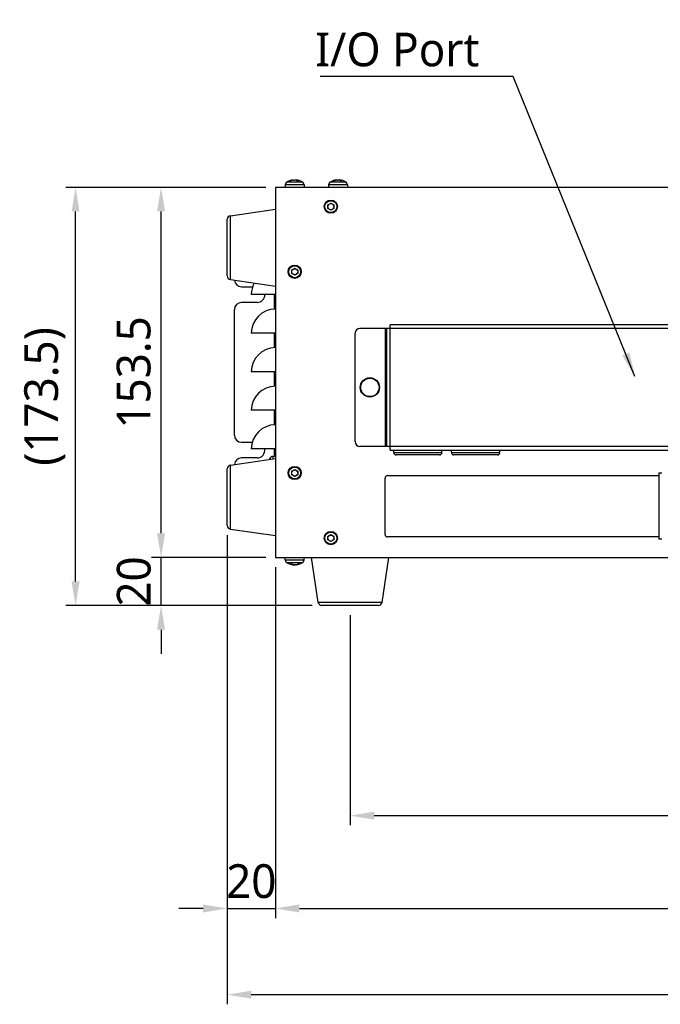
# Model space of a CAD drawing. Header units: millimetres. Extents: x 0 to 2376, y 0 to 1680.
# Tile 9 of 56: x 413 to 678, y 532 to 941. Entities that reach past the tile are written whole.
import ezdxf

# ---------------------------------------------------------------- set-up
doc = ezdxf.new("R2010")
doc.units = ezdxf.units.MM
doc.header["$LTSCALE"] = 0.2
doc.styles.add('Rainbow-4.0 Style', font='malgunsl.ttf')
doc.dimstyles.new('Rainbow-4.0 Style', dxfattribs={"dimtxt": 3.5, "dimasz": 2.5, "dimexe": 1, "dimexo": 1, "dimgap": 1, "dimtad": 1, "dimdsep": 46, "dimtxsty": 'Rainbow-4.0 Style', "dimcen": 0, "dimclrd": 251, "dimclre": 251, "dimclrt": 7, "dimazin": 3, "dimtp": 0.1, "dimtm": 0.1, "dimtfac": 0.61, "dimtmove": 0, "dimatfit": 3, "dimfxl": 1, "dimlwd": -1, "dimlwe": -1, "dimarcsym": 1})

# ---------------------------------------------------------------- blocks, each defined once
blk = doc.blocks.new('A$Cf6b69a49')
for p, q in [((-364.07, 175.83), (-357.93, 175.83)), ((-362.63, 176.21), (-362.96, 176.21)), ((-362.61, 176.21), (-362.92, 176.21)), ((-361.8, 176.55), (-361.79, 176.47)), ((-361.67, 176.56), (-361.67, 176.5)), ((-360.66, 176.55), (-360.65, 176.5)), ((-360.33, 176.56), (-360.34, 176.4)), ((-360.27, 176.55), (-360.29, 176.37)), ((-359.5, 176.21), (-359.95, 176.21)), ((-359.48, 176.21), (-359.94, 176.21)), ((-346.07, 175.83), (-339.93, 175.83)), ((-344.61, 176.21), (-344.94, 176.21)), ((-344.59, 176.21), (-344.91, 176.21)), ((-343.8, 176.55), (-343.79, 176.47)), ((-343.68, 176.56), (-343.67, 176.5)), ((-342.67, 176.55), (-342.66, 176.5)), ((-342.32, 176.56), (-342.34, 176.4)), ((-342.27, 176.55), (-342.28, 176.38)), ((-341.48, 176.21), (-341.92, 176.21)), ((-341.46, 176.21), (-341.91, 176.21)), ((31, 173.5), (-369, 173.5)), ((-369, 173.5), (-369, 20)), ((-364.91, 174.56), (-365, 173.5)), ((-357.09, 174.56), (-364.91, 174.56)), ((-357.09, 174.56), (-357, 173.5)), ((-346.91, 174.56), (-347, 173.5)), ((-339.09, 174.56), (-346.91, 174.56)), ((-339.09, 174.56), (-339, 173.5)), ((-387.69, 161.75), (-369, 164.5)), ((-347.25, 166.22), (-346, 166.94)), ((-347.25, 164.78), (-347.25, 166.22)), ((-346, 164.06), (-347.25, 164.78)), ((-346, 166.94), (-344.75, 166.22)), ((-344.75, 164.78), (-346, 164.06)), ((-344.75, 166.22), (-344.75, 164.78)), ((-389, 136.74), (-389, 160.26)), ((-387.69, 135.25), (-387.69, 161.75)), ((-362.25, 139.22), (-361, 139.94)), ((-362.25, 137.78), (-362.25, 139.22)), ((-361, 139.94), (-359.75, 139.22)), ((-359.75, 139.22), (-359.75, 137.78)), ((-387.69, 135.25), (-369, 132.5)), ((-361, 137.06), (-362.25, 137.78)), ((-359.75, 137.78), (-361, 137.06)), ((-383, 132.25), (-378.46, 132.25)), ((-369, 129), (-379, 129)), ((-369.5, 129), (-369.5, 122.99)), ((-386, 70.75), (-386, 122.75)), ((-376.6, 125.75), (-383, 125.75)), ((-29.9, 115), (-333.9, 115)), ((-323.4, 115), (-323.4, 66)), ((-322.9, 115), (-322.9, 66)), ((-42.4, 116.5), (-321.4, 116.5)), ((-321.4, 64.5), (-321.4, 116.5)), ((-369, 113), (-379, 113)), ((-369.5, 113), (-369.5, 106.99)), ((-335.9, 68), (-335.9, 113)), ((-369, 97), (-379, 97)), ((-369.5, 97), (-369.5, 90.99)), ((-369, 81), (-379, 81)), ((-369.5, 81), (-369.5, 74.99)), ((-383, 67.75), (-378.61, 67.75)), ((-29.9, 66), (-333.9, 66)), ((-369, 65), (-379, 65)), ((-370.06, 61.91), (-369, 62)), ((-370.06, 61.91), (-370.06, 60.84)), ((-369.5, 65), (-369.5, 61.96)), ((-321.4, 64.5), (-42.4, 64.5)), ((-319.9, 63.5), (-319.9, 64.5)), ((-319.9, 63.5), (-299.9, 63.5)), ((-300.9, 62.5), (-318.9, 62.5)), ((-299.9, 63.5), (-299.9, 64.5)), ((-295.9, 63.5), (-295.9, 64.5)), ((-295.9, 63.5), (-275.9, 63.5)), ((-276.9, 62.5), (-294.9, 62.5)), ((-275.9, 63.5), (-275.9, 64.5)), ((-387.69, 58.25), (-369, 61)), ((-387.69, 31.75), (-387.69, 58.25)), ((-376.6, 61.25), (-383, 61.25)), ((-371.33, 60.66), (-371.33, 61.07)), ((-389, 33.24), (-389, 56.76)), ((-362.25, 55.72), (-361, 56.44)), ((-362.25, 54.28), (-362.25, 55.72)), ((-361, 53.56), (-362.25, 54.28)), ((-361, 56.44), (-359.75, 55.72)), ((-359.75, 54.28), (-361, 53.56)), ((-359.75, 55.72), (-359.75, 54.28)), ((-322.5, 53.9), (-209.9, 53.9)), ((-209.9, 55.1), (-208.7, 55.1)), ((-209.9, 55.1), (-209.9, 27.5)), ((-323.5, 29.5), (-323.5, 52.9)), ((-387.69, 31.75), (-369, 29)), ((-347.25, 28.72), (-346, 29.44)), ((-347.25, 27.28), (-347.25, 28.72)), ((-346, 29.44), (-344.75, 28.72)), ((-344.75, 28.72), (-344.75, 27.28)), ((-346, 26.56), (-347.25, 27.28)), ((-344.75, 27.28), (-346, 26.56)), ((-209.9, 28.5), (-322.5, 28.5)), ((-208.7, 27.5), (-209.9, 27.5)), ((-369, 20), (31, 20)), ((-364.91, 18.94), (-365, 20)), ((-364.91, 18.94), (-357.09, 18.94)), ((-357.93, 17.67), (-364.07, 17.67)), ((-362.66, 17.29), (-362.24, 17.29)), ((-362.64, 17.29), (-362.23, 17.29)), ((-361.75, 16.95), (-361.74, 17.09)), ((-361.68, 16.94), (-361.67, 17.07)), ((-361.64, 16.95), (-361.63, 17.01)), ((-361.62, 16.94), (-361.61, 17.01)), ((-361.49, 16.95), (-361.49, 16.98)), ((-361.27, 16.95), (-361.28, 16.97)), ((-360.38, 16.94), (-360.38, 16.97)), ((-360.32, 16.94), (-360.32, 17.02)), ((-360.22, 16.95), (-360.22, 17.05)), ((-359.54, 17.29), (-359.18, 17.29)), ((-359.52, 17.29), (-359.15, 17.29)), ((-357.09, 18.94), (-357, 20)), ((-351.25, 1.31), (-354, 20)), ((-324.75, 1.31), (-322, 20)), ((-324.75, 1.31), (-351.25, 1.31)), ((-326.24, 0), (-349.76, 0))]:
    blk.add_line(p, q)
for centre, radius in [((-346, 165.5), 2.75), ((-346, 165.5), 2.48), ((-346, 165.5), 1.25), ((-361, 138.5), 2.75), ((-361, 138.5), 2.48), ((-361, 138.5), 1.25), ((-329.8, 90.5), 4), ((-329.8, 90.5), 3.8), ((-361, 55), 2.75), ((-361, 55), 2.48), ((-361, 55), 1.25), ((-346, 28), 2.75), ((-346, 28), 2.48), ((-346, 28), 1.25)]:
    blk.add_circle(centre, radius)
for centre, radius, start, end in [((-363.31, 174.42), 1.6, 118.1727, 175), ((-361, 170.1), 6.5, 96.33, 118.1727), ((-361, 170.1), 6.5, 61.8273, 83.67), ((-358.69, 174.42), 1.6, 5, 61.8273), ((-345.31, 174.42), 1.6, 118.1727, 175), ((-343, 170.1), 6.5, 96.2829, 118.1727), ((-343, 170.1), 6.5, 61.8273, 83.7171), ((-340.69, 174.42), 1.6, 5, 61.8273), ((-387.5, 160.26), 1.5, 97.3338, 180), ((-387.5, 136.74), 1.5, 180, 262.6662), ((-383, 135.25), 3, 184.8353, 270), ((-369, 129), 10, 151.3785, 180), ((-376.6, 129), 3.25, 270, 0), ((-383, 122.75), 3, 90, 180), ((-369, 113), 10, 90, 180), ((-333.9, 113), 2, 90, 180), ((-369, 97), 10, 90, 180), ((-369, 81), 10, 90, 180), ((-369, 65), 10, 90, 180), ((-383, 70.75), 3, 180, 270), ((-333.9, 68), 2, 180, 270), ((-376.6, 64.5), 3.25, 270, 8.8499), ((-369.92, 60.31), 1.6, 95, 151.8273), ((-318.9, 63.5), 1, 180, 270), ((-300.9, 63.5), 1, 270, 0), ((-294.9, 63.5), 1, 180, 270), ((-276.9, 63.5), 1, 270, 0), ((-387.5, 56.76), 1.5, 97.3338, 180), ((-383, 58.25), 3, 90, 175.1647), ((-365.6, 58), 6.5, 151.8273, 156.1736), ((-322.5, 52.9), 1, 90, 180), ((-387.5, 33.24), 1.5, 180, 262.6662), ((-322.5, 29.5), 1, 180, 270), ((-363.31, 19.08), 1.6, 185, 241.8273), ((-361, 23.4), 6.5, 241.8273, 263.8914), ((-361, 23.4), 6.5, 276.1086, 298.1727), ((-358.69, 19.08), 1.6, 298.1727, 355), ((-349.76, 1.5), 1.5, 187.3338, 270), ((-326.24, 1.5), 1.5, 270, 352.6662)]:
    blk.add_arc(centre, radius, start, end)
for centre, major_axis, ratio, start_param, end_param in [((-360.91, 170.11), (-0.9, 6.44), 0.777838, 6.279819, 6.518803), ((-361.08, 170.11), (1.04, 6.42), 0.837423, 0.239582, 0.478567), ((-360.89, 170.11), (-0.72, 6.46), 0.622392, 5.869447, 6.108431), ((-360.92, 170.11), (-1.04, 6.42), 0.837423, 5.984204, 6.043603), ((-361.12, 170.11), (0.67, 6.46), 0.539562, 5.995169, 6.234153), ((-342.91, 170.11), (-0.89, 6.44), 0.769056, 6.282854, 6.521838), ((-343.08, 170.11), (1.01, 6.42), 0.829794, 0.235585, 0.47457), ((-342.89, 170.11), (-0.73, 6.46), 0.633212, 5.867434, 6.106418), ((-342.92, 170.11), (-1.01, 6.42), 0.829794, 5.98542, 6.0476), ((-343.12, 170.11), (0.68, 6.46), 0.551223, 5.996904, 6.235888), ((-360.89, 23.39), (-0.72, -6.46), 0.615835, 6.00751, 6.246494), ((-361.1, 23.39), (0.79, -6.45), 0.692702, 5.854944, 6.093928), ((-361.09, 23.39), (0.91, -6.43), 0.78304, 5.988799, 6.067687), ((-360.87, 23.39), (-0.61, -6.47), 0.355181, 6.191976, 6.211304), ((-361.05, 23.39), (1.55, -6.31), 0.930726, 5.932151, 5.953522), ((-360.91, 23.39), (-0.91, -6.43), 0.78304, 0.215498, 0.454482), ((-360.95, 23.39), (-1.55, -6.31), 0.930726, 0.329663, 0.361885), ((-361.1, 23.39), (0.81, -6.45), 0.715938, 0.015292, 0.254276)]:
    blk.add_ellipse(centre, major_axis=major_axis, ratio=ratio, start_param=start_param, end_param=end_param)
for points in [[(-362.96, 176.21), (-362.95, 176.21), (-362.93, 176.21), (-362.92, 176.21)], [(-359.5, 176.21), (-359.5, 176.21), (-359.49, 176.21), (-359.48, 176.21)], [(-344.94, 176.21), (-344.93, 176.21), (-344.92, 176.21), (-344.91, 176.21)], [(-341.48, 176.21), (-341.48, 176.21), (-341.47, 176.21), (-341.46, 176.21)], [(-362.64, 17.29), (-362.65, 17.29), (-362.66, 17.29), (-362.66, 17.29)], [(-359.15, 17.29), (-359.16, 17.29), (-359.17, 17.29), (-359.18, 17.29)]]:
    blk.add_open_spline(points, degree=3)
for points, knots in [([(-361.67, 176.56), (-361.67, 176.56), (-361.68, 176.56), (-361.69, 176.56), (-361.71, 176.56), (-361.75, 176.56), (-361.77, 176.55), (-361.8, 176.55)], [-0.1854456, -0.1854456, -0.1854456, -0.1854456, -0.17860132, -0.17860132, -0.16607721, -0.16607721, -0.15692427, -0.15692427, -0.15692427, -0.15692427]), ([(-361.34, 176.55), (-361.31, 176.55), (-361.27, 176.56), (-361.18, 176.56), (-361.13, 176.56), (-361.05, 176.56), (-361.01, 176.56), (-360.95, 176.56), (-360.92, 176.55), (-360.9, 176.55)], [-0.20360088, -0.20360088, -0.20360088, -0.20360088, -0.1911011, -0.1911011, -0.17860132, -0.17860132, -0.16607721, -0.16607721, -0.15692427, -0.15692427, -0.15692427, -0.15692427]), ([(-360.66, 176.55), (-360.69, 176.55), (-360.73, 176.56), (-360.82, 176.56), (-360.87, 176.56), (-360.94, 176.56), (-360.97, 176.56), (-361, 176.56)], [-0.20360086, -0.20360086, -0.20360086, -0.20360086, -0.19110108, -0.19110108, -0.17860131, -0.17860131, -0.16885989, -0.16885989, -0.16885989, -0.16885989]), ([(-360.27, 176.55), (-360.3, 176.55), (-360.31, 176.56), (-360.33, 176.56), (-360.33, 176.56), (-360.31, 176.56), (-360.3, 176.56), (-360.28, 176.56)], [-0.20360088, -0.20360088, -0.20360088, -0.20360088, -0.1911011, -0.1911011, -0.17860132, -0.17860132, -0.16885991, -0.16885991, -0.16885991, -0.16885991]), ([(-343.68, 176.56), (-343.68, 176.56), (-343.68, 176.56), (-343.69, 176.56), (-343.71, 176.56), (-343.75, 176.56), (-343.77, 176.55), (-343.8, 176.55)], [-0.18500447, -0.18500447, -0.18500447, -0.18500447, -0.17860131, -0.17860131, -0.16607719, -0.16607719, -0.15692426, -0.15692426, -0.15692426, -0.15692426]), ([(-343.33, 176.55), (-343.3, 176.55), (-343.26, 176.56), (-343.17, 176.56), (-343.13, 176.56), (-343.04, 176.56), (-343, 176.56), (-342.94, 176.56), (-342.91, 176.55), (-342.89, 176.55)], [-0.20360088, -0.20360088, -0.20360088, -0.20360088, -0.1911011, -0.1911011, -0.17860132, -0.17860132, -0.16607721, -0.16607721, -0.15692427, -0.15692427, -0.15692427, -0.15692427]), ([(-342.67, 176.55), (-342.7, 176.55), (-342.74, 176.56), (-342.83, 176.56), (-342.87, 176.56), (-342.94, 176.56), (-342.97, 176.56), (-343, 176.56)], [-0.20360088, -0.20360088, -0.20360088, -0.20360088, -0.1911011, -0.1911011, -0.17860132, -0.17860132, -0.16993008, -0.16993008, -0.16993008, -0.16993008]), ([(-342.27, 176.55), (-342.29, 176.55), (-342.31, 176.56), (-342.33, 176.56), (-342.33, 176.56), (-342.31, 176.56), (-342.3, 176.56), (-342.29, 176.56)], [-0.20360088, -0.20360088, -0.20360088, -0.20360088, -0.1911011, -0.1911011, -0.17860132, -0.17860132, -0.16993008, -0.16993008, -0.16993008, -0.16993008]), ([(-361.75, 16.95), (-361.73, 16.95), (-361.71, 16.94), (-361.68, 16.94), (-361.68, 16.94), (-361.69, 16.94), (-361.69, 16.94), (-361.69, 16.94)], [-0.20360088, -0.20360088, -0.20360088, -0.20360088, -0.1911011, -0.1911011, -0.17860132, -0.17860132, -0.17563515, -0.17563515, -0.17563515, -0.17563515]), ([(-361.64, 16.95), (-361.62, 16.95), (-361.62, 16.94), (-361.62, 16.94), (-361.63, 16.94), (-361.66, 16.94), (-361.67, 16.94), (-361.68, 16.94)], [-0.20360088, -0.20360088, -0.20360088, -0.20360088, -0.1911011, -0.1911011, -0.17860132, -0.17860132, -0.17140903, -0.17140903, -0.17140903, -0.17140903]), ([(-361.49, 16.95), (-361.45, 16.95), (-361.4, 16.94), (-361.31, 16.94), (-361.27, 16.94), (-361.21, 16.94), (-361.18, 16.94), (-361.15, 16.94)], [-0.20360088, -0.20360088, -0.20360088, -0.20360088, -0.1911011, -0.1911011, -0.17860132, -0.17860132, -0.16969349, -0.16969349, -0.16969349, -0.16969349]), ([(-361.27, 16.95), (-361.24, 16.95), (-361.2, 16.94), (-361.12, 16.94), (-361.07, 16.94), (-361.02, 16.94), (-361.01, 16.94), (-361, 16.94)], [-0.20360088, -0.20360088, -0.20360088, -0.20360088, -0.1911011, -0.1911011, -0.17860132, -0.17860132, -0.17563515, -0.17563515, -0.17563515, -0.17563515]), ([(-360.73, 16.95), (-360.76, 16.95), (-360.8, 16.94), (-360.88, 16.94), (-360.93, 16.94), (-361.01, 16.94), (-361.06, 16.94), (-361.12, 16.94), (-361.15, 16.95), (-361.17, 16.95)], [-0.20360088, -0.20360088, -0.20360088, -0.20360088, -0.1911011, -0.1911011, -0.17860132, -0.17860132, -0.16607721, -0.16607721, -0.15692427, -0.15692427, -0.15692427, -0.15692427]), ([(-360.51, 16.95), (-360.55, 16.95), (-360.6, 16.94), (-360.69, 16.94), (-360.73, 16.94), (-360.79, 16.94), (-360.82, 16.94), (-360.85, 16.94)], [-0.20360086, -0.20360086, -0.20360086, -0.20360086, -0.19110109, -0.19110109, -0.17860131, -0.17860131, -0.16969348, -0.16969348, -0.16969348, -0.16969348]), ([(-360.38, 16.94), (-360.38, 16.94), (-360.38, 16.94), (-360.38, 16.94), (-360.37, 16.94), (-360.34, 16.94), (-360.33, 16.94), (-360.32, 16.94)], [-0.1919493, -0.1919493, -0.1919493, -0.1919493, -0.19110109, -0.19110109, -0.17860131, -0.17860131, -0.17140902, -0.17140902, -0.17140902, -0.17140902]), ([(-360.32, 16.94), (-360.32, 16.94), (-360.31, 16.94), (-360.31, 16.94), (-360.29, 16.94), (-360.26, 16.94), (-360.24, 16.95), (-360.22, 16.95)], [-0.18246054, -0.18246054, -0.18246054, -0.18246054, -0.17860131, -0.17860131, -0.16607719, -0.16607719, -0.15692426, -0.15692426, -0.15692426, -0.15692426])]:
    blk.add_open_spline(points, degree=3, knots=knots)
blk = doc.blocks.new('*D53')
at = {"color": 251, "linetype": 'ByBlock', "transparency": 16777216}
for p, q in [((549.79, 693.63), (549.79, 606.47)), ((887.79, 693.63), (887.79, 606.47)), ((559.79, 610.47), (877.79, 610.47))]:
    blk.add_line(p, q, dxfattribs=at)
at = {"color": 251, "transparency": 16777216}
for points in [[(559.79, 612.14), (559.79, 608.8), (549.79, 610.47)], [(877.79, 612.14), (877.79, 608.8), (887.79, 610.47)]]:
    blk.add_solid(points, dxfattribs=at)
at = {"layer": 'Defpoints', "color": 0, "transparency": 16777216}
for p in [(549.79, 697.63), (887.79, 697.63), (887.79, 610.47)]:
    blk.add_point(p, dxfattribs=at)
at = {"color": 7, "transparency": 16777216, "insert": (718.79, 621.71), "char_height": 14, "attachment_point": 5, "style": 'Rainbow-4.0 Style'}
blk.add_mtext('338', dxfattribs=at)
blk = doc.blocks.new('*D54')
at = {"color": 251, "linetype": 'ByBlock', "transparency": 16777216}
for p, q in [((518.79, 713.63), (518.79, 567.97)), ((918.79, 713.63), (918.79, 567.97)), ((528.79, 571.97), (908.79, 571.97))]:
    blk.add_line(p, q, dxfattribs=at)
at = {"color": 251, "transparency": 16777216}
for points in [[(528.79, 573.63), (528.79, 570.3), (518.79, 571.97)], [(908.79, 573.63), (908.79, 570.3), (918.79, 571.97)]]:
    blk.add_solid(points, dxfattribs=at)
at = {"layer": 'Defpoints', "color": 0, "transparency": 16777216}
for p in [(518.79, 717.63), (918.79, 717.63), (918.79, 571.97)]:
    blk.add_point(p, dxfattribs=at)
at = {"color": 7, "transparency": 16777216, "insert": (718.79, 583.21), "char_height": 14, "attachment_point": 5, "style": 'Rainbow-4.0 Style'}
blk.add_mtext('400', dxfattribs=at)
blk = doc.blocks.new('*D55')
at = {"color": 251, "linetype": 'ByBlock', "transparency": 16777216}
for p, q in [((471.35, 727.63), (471.35, 737.63)), ((514.79, 717.63), (467.35, 717.63)), ((471.35, 697.63), (471.35, 717.63)), ((534.03, 697.63), (467.35, 697.63)), ((471.35, 687.63), (471.35, 677.63))]:
    blk.add_line(p, q, dxfattribs=at)
at = {"color": 251, "transparency": 16777216}
for points in [[(469.68, 727.63), (473.02, 727.63), (471.35, 717.63)], [(469.68, 687.63), (473.02, 687.63), (471.35, 697.63)]]:
    blk.add_solid(points, dxfattribs=at)
at = {"layer": 'Defpoints', "color": 0, "transparency": 16777216}
for p in [(471.35, 717.63), (518.79, 717.63), (538.03, 697.63)]:
    blk.add_point(p, dxfattribs=at)
at = {"color": 7, "transparency": 16777216, "insert": (460.11, 707.63), "char_height": 14, "attachment_point": 5, "rotation": 90, "style": 'Rainbow-4.0 Style'}
blk.add_mtext('20', dxfattribs=at)
blk = doc.blocks.new('*D56')
at = {"color": 251, "linetype": 'ByBlock', "transparency": 16777216}
for p, q in [((514.79, 871.13), (467.35, 871.13)), ((471.35, 727.63), (471.35, 861.13)), ((514.79, 717.63), (467.35, 717.63))]:
    blk.add_line(p, q, dxfattribs=at)
at = {"color": 251, "transparency": 16777216}
for points in [[(469.68, 861.13), (473.02, 861.13), (471.35, 871.13)], [(469.68, 727.63), (473.02, 727.63), (471.35, 717.63)]]:
    blk.add_solid(points, dxfattribs=at)
at = {"layer": 'Defpoints', "color": 0, "transparency": 16777216}
for p in [(471.35, 871.13), (518.79, 871.13), (518.79, 717.63)]:
    blk.add_point(p, dxfattribs=at)
at = {"color": 7, "transparency": 16777216, "insert": (460.07, 794.38), "char_height": 14, "attachment_point": 5, "rotation": 90, "style": 'Rainbow-4.0 Style'}
blk.add_mtext('153.5', dxfattribs=at)
blk = doc.blocks.new('*D57')
at = {"color": 251, "linetype": 'ByBlock', "transparency": 16777216}
for p, q in [((514.79, 871.13), (431.88, 871.13)), ((435.88, 707.63), (435.88, 861.13)), ((534.03, 697.63), (431.88, 697.63))]:
    blk.add_line(p, q, dxfattribs=at)
at = {"color": 251, "transparency": 16777216}
for points in [[(434.22, 861.13), (437.55, 861.13), (435.88, 871.13)], [(434.22, 707.63), (437.55, 707.63), (435.88, 697.63)]]:
    blk.add_solid(points, dxfattribs=at)
at = {"layer": 'Defpoints', "color": 0, "transparency": 16777216}
for p in [(435.88, 871.13), (518.79, 871.13), (538.03, 697.63)]:
    blk.add_point(p, dxfattribs=at)
at = {"color": 7, "transparency": 16777216, "insert": (423.14, 784.38), "char_height": 14, "attachment_point": 5, "rotation": 90, "style": 'Rainbow-4.0 Style'}
blk.add_mtext('(173.5)', dxfattribs=at)
blk = doc.blocks.new('*D61')
at = {"color": 251, "linetype": 'ByBlock', "transparency": 16777216}
for p, q in [((968.79, 824.13), (968.79, 532.2)), ((498.79, 726.87), (498.79, 532.2)), ((508.79, 536.2), (958.79, 536.2))]:
    blk.add_line(p, q, dxfattribs=at)
at = {"color": 251, "transparency": 16777216}
for points in [[(508.79, 537.86), (508.79, 534.53), (498.79, 536.2)], [(958.79, 537.86), (958.79, 534.53), (968.79, 536.2)]]:
    blk.add_solid(points, dxfattribs=at)
at = {"layer": 'Defpoints', "color": 0, "transparency": 16777216}
for p in [(968.79, 828.13), (498.79, 730.87), (968.79, 536.2)]:
    blk.add_point(p, dxfattribs=at)
at = {"color": 7, "transparency": 16777216, "insert": (733.79, 547.44), "char_height": 14, "attachment_point": 5, "style": 'Rainbow-4.0 Style'}
blk.add_mtext('470', dxfattribs=at)
blk = doc.blocks.new('*D62')
at = {"color": 251, "linetype": 'ByBlock', "transparency": 16777216}
for p, q in [((498.79, 726.87), (498.79, 567.97)), ((518.79, 713.63), (518.79, 567.97)), ((488.79, 571.97), (478.79, 571.97)), ((498.79, 571.97), (518.79, 571.97)), ((528.79, 571.97), (538.79, 571.97))]:
    blk.add_line(p, q, dxfattribs=at)
at = {"color": 251, "transparency": 16777216}
for points in [[(488.79, 573.63), (488.79, 570.3), (498.79, 571.97)], [(528.79, 573.63), (528.79, 570.3), (518.79, 571.97)]]:
    blk.add_solid(points, dxfattribs=at)
at = {"layer": 'Defpoints', "color": 0, "transparency": 16777216}
for p in [(498.79, 730.87), (518.79, 717.63), (518.79, 571.97)]:
    blk.add_point(p, dxfattribs=at)
at = {"color": 7, "transparency": 16777216, "insert": (508.79, 583.21), "char_height": 14, "attachment_point": 5, "style": 'Rainbow-4.0 Style'}
blk.add_mtext('20', dxfattribs=at)

msp = doc.modelspace()

# ---------------------------------------------------------------- block references
msp.add_blockref('A$Cf6b69a49', (887.792, 697.634))

# ---------------------------------------------------------------- texts
at = {"color": 7, "insert": (603.404, 921.166), "char_height": 14, "attachment_point": 9, "style": 'Rainbow-4.0 Style'}
msp.add_mtext('I/O Port', dxfattribs=at)

# ---------------------------------------------------------------- dimensions: what is measured, and where the dimension line sits
dim = msp.add_linear_dim(base=(435.882, 871.134), p1=(538.027, 697.634), p2=(518.792, 871.134), angle=90, text='(<>)', dimstyle='Rainbow-4.0 Style', override={"dimscale": 4})
dim.commit()
dim.dimension.update_dxf_attribs({"geometry": '*D57', "text_midpoint": (423.136, 784.384)})
dim = msp.add_linear_dim(base=(471.351, 871.134), p1=(518.792, 717.634), p2=(518.792, 871.134), angle=90, dimstyle='Rainbow-4.0 Style', override={"dimscale": 4})
dim.commit()
dim.dimension.update_dxf_attribs({"geometry": '*D56', "text_midpoint": (460.071, 794.384)})
for base, p1, p2, picture, middle in [((968.792, 536.197), (498.792, 730.869), (968.792, 828.134), '*D61', (733.792, 547.44)), ((918.792, 571.967), (518.792, 717.634), (918.792, 717.634), '*D54', (718.792, 583.21)), ((887.792, 610.469), (549.792, 697.634), (887.792, 697.634), '*D53', (718.792, 621.712))]:
    dim = msp.add_linear_dim(base=base, p1=p1, p2=p2, dimstyle='Rainbow-4.0 Style', override={"dimscale": 4})
    dim.commit()
    dim.dimension.update_dxf_attribs({"geometry": picture, "text_midpoint": middle})
dim = msp.add_linear_dim(base=(471.351, 717.634), p1=(538.027, 697.634), p2=(518.792, 717.634), angle=90, dimstyle='Rainbow-4.0 Style', override={"dimscale": 4})
dim.commit()
dim.dimension.update_dxf_attribs({"geometry": '*D55', "text_midpoint": (471.351, 707.634), "dimtype": 160})
dim = msp.add_linear_dim(base=(518.792, 571.967), p1=(498.792, 730.869), p2=(518.792, 717.634), dimstyle='Rainbow-4.0 Style', override={"dimscale": 4})
dim.commit()
dim.dimension.update_dxf_attribs({"geometry": '*D62', "text_midpoint": (508.792, 571.967), "dimtype": 160})

# ---------------------------------------------------------------- leaders
at = {"annotation_type": 0, "has_hookline": 1, "hookline_direction": 1, "text_width": 66.098}
msp.add_leader([(667.962, 792.734), (617.404, 917.166), (607.404, 917.166)], dimstyle='Rainbow-4.0 Style', override={"dimscale": 4, "dimgap": 1, "dimtad": 1}, dxfattribs=at)

doc.saveas('drawing.dxf')
